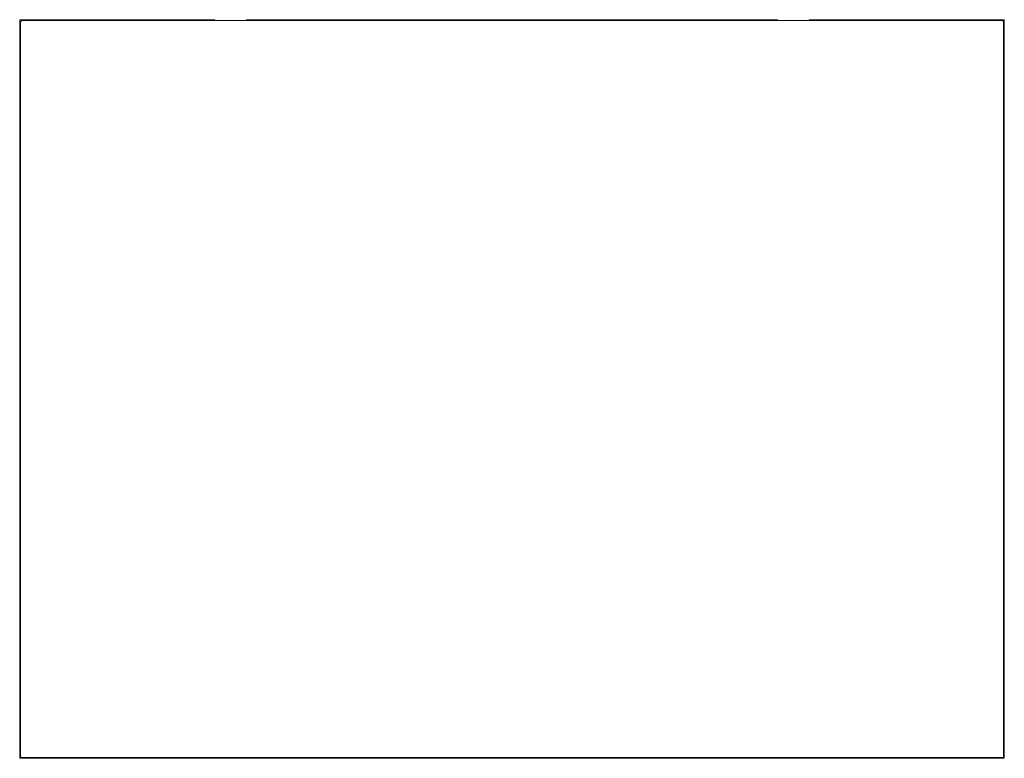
# Model space of a CAD drawing. Header units: millimetres. Extents: x 3219.71 to 3221.11, y 2611.65 to 2612.7.
import ezdxf

# ---------------------------------------------------------------- set-up
doc = ezdxf.new("R2010")
doc.units = ezdxf.units.MM
doc.layers.add('SANINDUSA', color=3, linetype='Continuous')

msp = doc.modelspace()

# ---------------------------------------------------------------- linework, layer by layer
at = {"layer": 'SANINDUSA', "linetype": 'Continuous', "lineweight": 15}
for p, q in [((3219.7113, 2611.6542), (3219.7113, 2612.7042)), ((3219.7113, 2612.7042), (3219.9888, 2612.7042)), ((3219.7123, 2611.6582), (3219.7123, 2612.7002)), ((3219.7153, 2612.7032), (3221.1073, 2612.7032)), ((3219.9888, 2612.7042), (3219.9888, 2612.7032)), ((3220.0338, 2612.7032), (3220.0338, 2612.7042)), ((3220.0338, 2612.7042), (3220.7888, 2612.7042)), ((3220.7888, 2612.7042), (3220.7888, 2612.7032)), ((3220.8338, 2612.7042), (3221.1113, 2612.7042)), ((3220.8338, 2612.7032), (3220.8338, 2612.7042)), ((3221.1103, 2612.7002), (3221.1103, 2611.6582)), ((3221.1113, 2612.7042), (3221.1113, 2611.6542)), ((3221.1113, 2611.6542), (3219.7113, 2611.6542)), ((3221.1073, 2611.6552), (3219.7153, 2611.6552))]:
    msp.add_line(p, q, dxfattribs=at)
for centre, start, end in [((3219.7153, 2612.7002), 90, 180), ((3221.1073, 2612.7002), 0, 90), ((3219.7153, 2611.6582), 180, 270), ((3221.1073, 2611.6582), 270, 0)]:
    msp.add_arc(centre, 0.003, start, end, dxfattribs=at)

doc.saveas('drawing.dxf')
